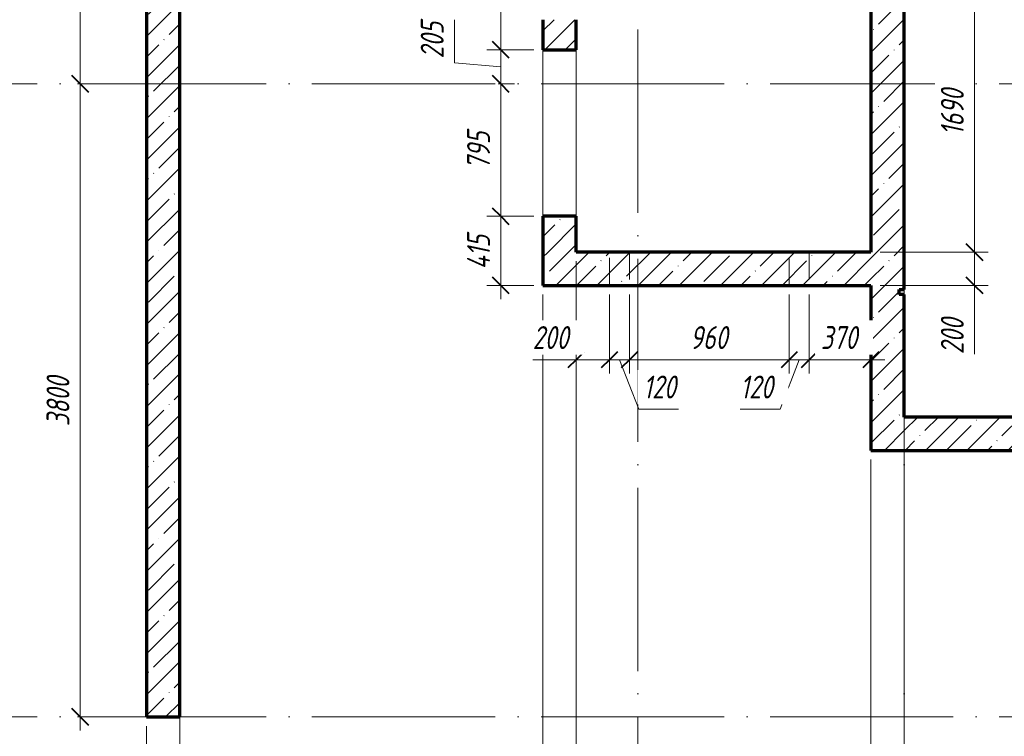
# Model space of a CAD drawing. Header units: millimetres. Extents: x 25602 to 56438, y 6682 to 19066.
# Tile 10 of 16: x 46289 to 52200, y 8884 to 13185. Entities that reach past the tile are written whole.
import ezdxf

# ---------------------------------------------------------------- set-up
doc = ezdxf.new("R2010")
doc.units = ezdxf.units.MM
doc.linetypes.add('ADSK_Линия сетки', pattern=[1375, 1100, -137.5, 0, -137.5])
doc.linetypes.add('ADSK_Невидимые', pattern=[275, 165, -110])
for name, color, linetype, lineweight in [('A-____-____-DIMS', 211, 'Continuous', 9), ('A-____-____-DIMS-55', 211, 'Continuous', 9), ('A-DOOR-____-OTLN', 31, 'Continuous', 20), ('A-DOOR-OPNG-OTLN', 31, 'Continuous', 20), ('A-WALL-____-HDLN', 110, 'ADSK_Невидимые', 20), ('A-WALL-____-MCUT', 113, 'Continuous', 50), ('A-WALL-____-PATT', 111, 'Continuous', 50), ('S-GRID-____-OTLN', 1, 'Continuous', 9)]:
    doc.layers.add(name, color=color, linetype=linetype, lineweight=lineweight)
doc.styles.add('GOST Common_I_1', font='GOST Common Italic.ttf', dxfattribs={"width": 0.8, "height": 137.5})
doc.dimstyles.new('ADSK_Округление_5мм__Узкий_', dxfattribs={"dimscale": 304.8, "dimtxt": 0.453694, "dimasz": 0.324803, "dimexe": 0.270669, "dimexo": 0.000592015, "dimgap": 0.072178, "dimtad": 1, "dimdec": 0, "dimlfac": 304.8, "dimrnd": 5, "dimdsep": 46, "dimtxsty": 'GOST Common_I_1', "dimblk1": 'OBLIQUE', "dimblk2": 'OBLIQUE', "dimsah": 1, "dimcen": 0.09, "dimdle": 0.270669, "dimazin": 0, "dimtfac": 1, "dimtdec": 4, "dimtix": 1, "dimtmove": 1, "dimatfit": 3, "dimfxl": 1, "dimtvp": 1, "dimtfill": 1, "dimtolj": 1, "dimtzin": 0, "dimlwd": 20, "dimlwe": 20, "dimarcsym": 2})
doc.dimstyles.new('ADSK_Округление_5мм__Узкий__1', dxfattribs={"dimscale": 304.8, "dimtxt": 0.453694, "dimasz": 0.324803, "dimexe": 0.270669, "dimexo": 0.000592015, "dimgap": 0.072178, "dimtad": 1, "dimdec": 0, "dimlfac": 304.8, "dimrnd": 5, "dimdsep": 46, "dimtxsty": 'GOST Common_I_1', "dimblk1": 'OBLIQUE', "dimblk2": 'OBLIQUE', "dimsah": 1, "dimcen": 0.09, "dimdle": 0.270669, "dimazin": 0, "dimtfac": 1, "dimtdec": 4, "dimtix": 1, "dimtmove": 0, "dimatfit": 3, "dimfxl": 1, "dimtvp": 1, "dimtfill": 1, "dimtolj": 1, "dimtzin": 0, "dimlwd": 20, "dimlwe": 20, "dimarcsym": 2})
doc.dimstyles.new('ADSK_Округление_5мм__Узкий__2', dxfattribs={"dimscale": 304.8, "dimtxt": 0.453694, "dimasz": 0.324803, "dimexe": 0.270669, "dimexo": 0.000592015, "dimgap": 0.072178, "dimtad": 1, "dimdec": 0, "dimlfac": 304.8, "dimrnd": 5, "dimdsep": 46, "dimtxsty": 'GOST Common_I_1', "dimblk1": 'OBLIQUE', "dimblk2": 'OBLIQUE', "dimsah": 1, "dimcen": 0.09, "dimdle": 0.270669, "dimazin": 0, "dimtfac": 1, "dimtdec": 4, "dimtix": 1, "dimtmove": 2, "dimatfit": 3, "dimfxl": 1, "dimtvp": 1, "dimtfill": 1, "dimtolj": 1, "dimtzin": 0, "dimlwd": 20, "dimlwe": 20, "dimarcsym": 2})
pattern_1 = [(45, (16130.72, 8588.57), (-123.4785, 123.4785), []), (45, (16254.2, 8588.57), (-123.4785, 123.4785), [218.281, -43.656, 1.844, -41.812])]

# ---------------------------------------------------------------- blocks, each defined once
blk = doc.blocks.new('ADSK_Дверь_ПроемПрямоугольный - ADSK_Дверь_ПроемПрямоугольный-1464736-КЖ1_ПЭ_ВЭ2_Опалубка_Стены')
at = {"layer": 'A-DOOR-OPNG-OTLN'}
for p, q in [((32200, 12005), (32200, 13005)), ((32400, 12005), (32400, 13005))]:
    blk.add_line(p, q, dxfattribs=at)
blk = doc.blocks.new('DIMBLOCK39-КЖ1_ПЭ_ВЭ2_Опалубка_Стены')
at = {"layer": 'A-____-____-DIMS-55', "lineweight": 40}
for p, q in [((46651.7, 12800), (46602.2, 12849.5)), ((46651.7, 12800), (46701.2, 12750.5)), ((46651.7, 9000), (46602.2, 9049.5)), ((46651.7, 9000), (46701.2, 8950.5))]:
    blk.add_line(p, q, dxfattribs=at)
at = {"layer": 'A-____-____-DIMS-55', "lineweight": 20}
for p, q in [((46651.7, 12800), (46636.7, 12800)), ((46651.7, 8917.5), (46651.7, 12800)), ((46651.7, 12800), (46734.2, 12800)), ((46651.7, 9000), (46636.7, 9000)), ((46651.7, 9000), (46734.2, 9000))]:
    blk.add_line(p, q, dxfattribs=at)
at = {"layer": 'A-____-____-DIMS-55', "color": 0, "lineweight": 20, "insert": (46450, 10745.3), "char_height": 137.5, "width": 371.262, "attachment_point": 1, "rotation": 90, "line_spacing_factor": 1.022761, "style": 'GOST Common_I_1', "bg_fill": 3, "box_fill_scale": 1.25, "bg_fill_color": 256, "bg_fill_true_color": 13158600, "bg_fill_transparency": 0}
blk.add_mtext('3800', dxfattribs=at)
blk = doc.blocks.new('_Oblique')
at = {"color": 0, "linetype": 'ByBlock', "lineweight": -2}
blk.add_line((-0.5, -0.5), (0.5, 0.5), dxfattribs=at)
blk = doc.blocks.new('DIMBLOCK40-КЖ1_ПЭ_ВЭ2_Опалубка_Стены')
at = {"layer": 'A-____-____-DIMS-55', "lineweight": 20}
for p, q in [((46651.7, 12800), (46651.7, 16732.5)), ((46651.7, 16650), (46569.2, 16650)), ((46651.7, 16650), (46995, 16650)), ((46651.7, 12800), (46636.7, 12800)), ((46651.7, 12800), (46734.2, 12800))]:
    blk.add_line(p, q, dxfattribs=at)
at = {"layer": 'A-____-____-DIMS-55', "lineweight": 40}
for p, q in [((46651.7, 16650), (46602.2, 16699.5)), ((46651.7, 16650), (46701.2, 16600.5)), ((46651.7, 12800), (46602.2, 12849.5)), ((46651.7, 12800), (46701.2, 12750.5))]:
    blk.add_line(p, q, dxfattribs=at)
at = {"layer": 'A-____-____-DIMS-55', "color": 0, "lineweight": 20, "insert": (46450, 14570.3), "char_height": 137.5, "width": 371.262, "attachment_point": 1, "rotation": 90, "line_spacing_factor": 1.022761, "style": 'GOST Common_I_1', "bg_fill": 3, "box_fill_scale": 1.25, "bg_fill_color": 256, "bg_fill_true_color": 13158600, "bg_fill_transparency": 0}
blk.add_mtext('3850', dxfattribs=at)
blk = doc.blocks.new('DIMBLOCK49-КЖ1_ПЭ_ВЭ2_Опалубка_Стены')
at = {"layer": 'A-____-____-DIMS-55', "lineweight": 20}
for p, q in [((52021.3, 13480), (51455, 13480)), ((52021.3, 13480), (52021.3, 11790)), ((52021.3, 13480), (52103.8, 13480)), ((52021.3, 11790), (51455, 11790)), ((52021.3, 11790), (52103.8, 11790))]:
    blk.add_line(p, q, dxfattribs=at)
at = {"layer": 'A-____-____-DIMS-55', "lineweight": 40}
for p, q in [((52021.3, 13480), (51971.8, 13529.5)), ((52021.3, 13480), (52070.8, 13430.5)), ((52021.3, 11790), (51971.8, 11839.5)), ((52021.3, 11790), (52070.8, 11740.5))]:
    blk.add_line(p, q, dxfattribs=at)
at = {"layer": 'A-____-____-DIMS-55', "color": 0, "lineweight": 20, "insert": (51819.6, 12490.9), "char_height": 137.5, "width": 345.949, "attachment_point": 1, "rotation": 90, "line_spacing_factor": 1.022761, "style": 'GOST Common_I_1', "bg_fill": 3, "box_fill_scale": 1.25, "bg_fill_color": 256, "bg_fill_true_color": 13158600, "bg_fill_transparency": 0}
blk.add_mtext('1690', dxfattribs=at)
blk = doc.blocks.new('DIMBLOCK50-КЖ1_ПЭ_ВЭ2_Опалубка_Стены')
at = {"layer": 'A-____-____-DIMS-55', "lineweight": 40}
for p, q in [((52021.3, 11790), (51971.8, 11839.5)), ((52021.3, 11790), (52070.8, 11740.5)), ((52021.3, 11590), (51971.8, 11639.5)), ((52021.3, 11590), (52070.8, 11540.5))]:
    blk.add_line(p, q, dxfattribs=at)
at = {"layer": 'A-____-____-DIMS-55', "lineweight": 20}
for p, q in [((52021.3, 11790), (51455, 11790)), ((52021.3, 11790), (52021.3, 11507.5)), ((52021.3, 11790), (52103.8, 11790)), ((52021.3, 11436.5), (52021.3, 11690)), ((52021.3, 11590), (51455, 11590)), ((52021.3, 11590), (52103.8, 11590)), ((52021.3, 11177), (52021.3, 11436.5))]:
    blk.add_line(p, q, dxfattribs=at)
at = {"layer": 'A-____-____-DIMS-55', "color": 0, "lineweight": 20, "insert": (51819.6, 11177), "char_height": 137.5, "width": 278.447, "attachment_point": 1, "rotation": 90, "line_spacing_factor": 1.022761, "style": 'GOST Common_I_1', "bg_fill": 3, "box_fill_scale": 1.25, "bg_fill_color": 256, "bg_fill_true_color": 13158600, "bg_fill_transparency": 0}
blk.add_mtext('200', dxfattribs=at)
blk = doc.blocks.new('DIMBLOCK59-КЖ1_ПЭ_ВЭ2_Опалубка_Стены')
at = {"layer": 'A-____-____-DIMS-55', "lineweight": 20}
for p, q in [((47050, 8449.7), (47050, 8945)), ((47250, 8449.7), (47250, 8945)), ((46627.8, 8449.7), (46887.3, 8449.7)), ((46887.3, 8449.7), (47150, 8449.7)), ((46967.5, 8449.7), (47250, 8449.7)), ((47050, 8449.7), (47050, 8367.2)), ((47250, 8449.7), (47250, 8367.2))]:
    blk.add_line(p, q, dxfattribs=at)
at = {"layer": 'A-____-____-DIMS-55', "lineweight": 40}
for p, q in [((47050, 8449.7), (47099.5, 8499.2)), ((47250, 8449.7), (47299.5, 8499.2)), ((47050, 8449.7), (47000.5, 8400.2)), ((47250, 8449.7), (47200.5, 8400.2))]:
    blk.add_line(p, q, dxfattribs=at)
at = {"layer": 'A-____-____-DIMS-55', "color": 0, "lineweight": 20, "insert": (46627.8, 8651.4), "char_height": 137.5, "width": 278.447, "attachment_point": 1, "line_spacing_factor": 1.022761, "style": 'GOST Common_I_1', "bg_fill": 3, "box_fill_scale": 1.25, "bg_fill_color": 256, "bg_fill_true_color": 13158600, "bg_fill_transparency": 0}
blk.add_mtext('200', dxfattribs=at)
blk = doc.blocks.new('DIMBLOCK60-КЖ1_ПЭ_ВЭ2_Опалубка_Стены')
at = {"layer": 'A-____-____-DIMS-55', "lineweight": 20}
for p, q in [((49430, 8449.7), (49430, 11535)), ((47250, 8449.7), (47250, 8945)), ((47250, 8449.7), (49430, 8449.7)), ((47250, 8449.7), (47250, 8367.2)), ((49430, 8449.7), (49430, 8367.2))]:
    blk.add_line(p, q, dxfattribs=at)
at = {"layer": 'A-____-____-DIMS-55', "lineweight": 40}
for p, q in [((47250, 8449.7), (47299.5, 8499.2)), ((49430, 8449.7), (49479.5, 8499.2)), ((47250, 8449.7), (47200.5, 8400.2)), ((49430, 8449.7), (49380.5, 8400.2))]:
    blk.add_line(p, q, dxfattribs=at)
at = {"layer": 'A-____-____-DIMS-55', "color": 0, "lineweight": 20, "insert": (48195.9, 8651.4), "char_height": 137.5, "width": 345.949, "attachment_point": 1, "line_spacing_factor": 1.022761, "style": 'GOST Common_I_1', "bg_fill": 3, "box_fill_scale": 1.25, "bg_fill_color": 256, "bg_fill_true_color": 13158600, "bg_fill_transparency": 0}
blk.add_mtext('2180', dxfattribs=at)
blk = doc.blocks.new('DIMBLOCK61-КЖ1_ПЭ_ВЭ2_Опалубка_Стены')
at = {"layer": 'A-____-____-DIMS-55', "lineweight": 20}
for p, q in [((49630, 8449.7), (49630, 11735)), ((49430, 8449.7), (49430, 11535)), ((49017, 8449.7), (49276.5, 8449.7)), ((49276.5, 8449.7), (49530, 8449.7)), ((49430, 8449.7), (49630, 8449.7)), ((49430, 8449.7), (49430, 8367.2)), ((49630, 8449.7), (49630, 8367.2))]:
    blk.add_line(p, q, dxfattribs=at)
at = {"layer": 'A-____-____-DIMS-55', "lineweight": 40}
for p, q in [((49430, 8449.7), (49479.5, 8499.2)), ((49630, 8449.7), (49679.5, 8499.2)), ((49430, 8449.7), (49380.5, 8400.2)), ((49630, 8449.7), (49580.5, 8400.2))]:
    blk.add_line(p, q, dxfattribs=at)
at = {"layer": 'A-____-____-DIMS-55', "color": 0, "lineweight": 20, "insert": (49017, 8651.4), "char_height": 137.5, "width": 278.447, "attachment_point": 1, "line_spacing_factor": 1.022761, "style": 'GOST Common_I_1', "bg_fill": 3, "box_fill_scale": 1.25, "bg_fill_color": 256, "bg_fill_true_color": 13158600, "bg_fill_transparency": 0}
blk.add_mtext('200', dxfattribs=at)
blk = doc.blocks.new('DIMBLOCK62-КЖ1_ПЭ_ВЭ2_Опалубка_Стены')
at = {"layer": 'A-____-____-DIMS-55', "lineweight": 20}
for p, q in [((49630, 8449.7), (49630, 11735)), ((51400, 8449.7), (51400, 10545)), ((49630, 8449.7), (51400, 8449.7)), ((49630, 8449.7), (49630, 8367.2)), ((51400, 8449.7), (51400, 8367.2))]:
    blk.add_line(p, q, dxfattribs=at)
at = {"layer": 'A-____-____-DIMS-55', "lineweight": 40}
for p, q in [((49630, 8449.7), (49679.5, 8499.2)), ((51400, 8449.7), (51449.5, 8499.2)), ((49630, 8449.7), (49580.5, 8400.2)), ((51400, 8449.7), (51350.5, 8400.2))]:
    blk.add_line(p, q, dxfattribs=at)
at = {"layer": 'A-____-____-DIMS-55', "color": 0, "lineweight": 20, "insert": (50370.9, 8651.4), "char_height": 137.5, "width": 345.949, "attachment_point": 1, "line_spacing_factor": 1.022761, "style": 'GOST Common_I_1', "bg_fill": 3, "box_fill_scale": 1.25, "bg_fill_color": 256, "bg_fill_true_color": 13158600, "bg_fill_transparency": 0}
blk.add_mtext('1770', dxfattribs=at)
blk = doc.blocks.new('DIMBLOCK63-КЖ1_ПЭ_ВЭ2_Опалубка_Стены')
at = {"layer": 'A-____-____-DIMS-55', "lineweight": 20}
for p, q in [((51600, 8449.7), (51600, 10745)), ((51400, 8449.7), (51400, 10545)), ((51400, 8449.7), (51600, 8449.7)), ((51400, 8449.7), (51400, 8367.2)), ((51753.5, 8449.7), (51500, 8449.7)), ((51600, 8449.7), (51600, 8367.2)), ((52013, 8449.7), (51753.5, 8449.7))]:
    blk.add_line(p, q, dxfattribs=at)
at = {"layer": 'A-____-____-DIMS-55', "lineweight": 40}
for p, q in [((51400, 8449.7), (51449.5, 8499.2)), ((51600, 8449.7), (51649.5, 8499.2)), ((51400, 8449.7), (51350.5, 8400.2)), ((51600, 8449.7), (51550.5, 8400.2))]:
    blk.add_line(p, q, dxfattribs=at)
at = {"layer": 'A-____-____-DIMS-55', "color": 0, "lineweight": 20, "insert": (51781, 8651.4), "char_height": 137.5, "width": 278.447, "attachment_point": 1, "line_spacing_factor": 1.022761, "style": 'GOST Common_I_1', "bg_fill": 3, "box_fill_scale": 1.25, "bg_fill_color": 256, "bg_fill_true_color": 13158600, "bg_fill_transparency": 0}
blk.add_mtext('200', dxfattribs=at)
blk = doc.blocks.new('DIMBLOCK64-КЖ1_ПЭ_ВЭ2_Опалубка_Стены')
at = {"layer": 'A-____-____-DIMS-55', "lineweight": 20}
for p, q in [((51600, 8449.7), (51600, 10745)), ((53100, 8449.7), (53100, 10545)), ((51600, 8449.7), (53100, 8449.7)), ((51600, 8449.7), (51600, 8367.2)), ((53100, 8449.7), (53100, 8367.2))]:
    blk.add_line(p, q, dxfattribs=at)
at = {"layer": 'A-____-____-DIMS-55', "lineweight": 40}
for p, q in [((51600, 8449.7), (51649.5, 8499.2)), ((53100, 8449.7), (53149.5, 8499.2)), ((51600, 8449.7), (51550.5, 8400.2)), ((53100, 8449.7), (53050.5, 8400.2))]:
    blk.add_line(p, q, dxfattribs=at)
at = {"layer": 'A-____-____-DIMS-55', "color": 0, "lineweight": 20, "insert": (52205.9, 8614.5), "char_height": 137.5, "width": 345.949, "attachment_point": 1, "line_spacing_factor": 1.022761, "style": 'GOST Common_I_1', "bg_fill": 3, "box_fill_scale": 1.25, "bg_fill_color": 256, "bg_fill_true_color": 13158600, "bg_fill_transparency": 0}
blk.add_mtext('1500', dxfattribs=at)
blk = doc.blocks.new('DIMBLOCK68-КЖ1_ПЭ_ВЭ2_Опалубка_Стены')
at = {"layer": 'A-____-____-DIMS-55', "lineweight": 20}
for p, q in [((49176.7, 12005), (49094.2, 12005)), ((49176.7, 11507.5), (49176.7, 12005)), ((49176.7, 12005), (49375, 12005)), ((49176.7, 11590), (49094.2, 11590)), ((49176.7, 11590), (49375, 11590))]:
    blk.add_line(p, q, dxfattribs=at)
at = {"layer": 'A-____-____-DIMS-55', "lineweight": 40}
for p, q in [((49176.7, 12005), (49127.2, 12054.5)), ((49176.7, 12005), (49226.2, 11955.5)), ((49176.7, 11590), (49127.2, 11639.5)), ((49176.7, 11590), (49226.2, 11540.5))]:
    blk.add_line(p, q, dxfattribs=at)
at = {"layer": 'A-____-____-DIMS-55', "color": 0, "lineweight": 20, "insert": (48975, 11686.2), "char_height": 137.5, "width": 267.196, "attachment_point": 1, "rotation": 90, "line_spacing_factor": 1.022761, "style": 'GOST Common_I_1', "bg_fill": 3, "box_fill_scale": 1.25, "bg_fill_color": 256, "bg_fill_true_color": 13158600, "bg_fill_transparency": 0}
blk.add_mtext('415', dxfattribs=at)
blk = doc.blocks.new('DIMBLOCK69-КЖ1_ПЭ_ВЭ2_Опалубка_Стены')
at = {"layer": 'A-____-____-DIMS-55', "lineweight": 40}
for p, q in [((49176.7, 12800), (49127.2, 12849.5)), ((49176.7, 12800), (49226.2, 12750.5)), ((49176.7, 12005), (49127.2, 12054.5)), ((49176.7, 12005), (49226.2, 11955.5))]:
    blk.add_line(p, q, dxfattribs=at)
at = {"layer": 'A-____-____-DIMS-55', "lineweight": 20}
for p, q in [((49176.7, 12800), (49161.7, 12800)), ((49176.7, 12005), (49176.7, 12800)), ((49176.7, 12800), (49259.2, 12800)), ((49176.7, 12005), (49094.2, 12005)), ((49176.7, 12005), (49375, 12005))]:
    blk.add_line(p, q, dxfattribs=at)
at = {"layer": 'A-____-____-DIMS-55', "color": 0, "lineweight": 20, "insert": (48975, 12286.5), "char_height": 137.5, "width": 278.447, "attachment_point": 1, "rotation": 90, "line_spacing_factor": 1.022761, "style": 'GOST Common_I_1', "bg_fill": 3, "box_fill_scale": 1.25, "bg_fill_color": 256, "bg_fill_true_color": 13158600, "bg_fill_transparency": 0}
blk.add_mtext('795', dxfattribs=at)
blk = doc.blocks.new('DIMBLOCK70-КЖ1_ПЭ_ВЭ2_Опалубка_Стены')
at = {"layer": 'A-____-____-DIMS-55', "lineweight": 20}
for p, q in [((48898.5, 13184.8), (48898.5, 12925.2)), ((49176.7, 13005), (49094.2, 13005)), ((49176.7, 12800), (49176.7, 13005)), ((49176.7, 13005), (49375, 13005)), ((48898.5, 12925.2), (49176.7, 12902.5)), ((49176.7, 12800), (49161.7, 12800)), ((49176.7, 12800), (49259.2, 12800))]:
    blk.add_line(p, q, dxfattribs=at)
at = {"layer": 'A-____-____-DIMS-55', "lineweight": 40}
for p, q in [((49176.7, 13005), (49127.2, 13054.5)), ((49176.7, 13005), (49226.2, 12955.5)), ((49176.7, 12800), (49127.2, 12849.5)), ((49176.7, 12800), (49226.2, 12750.5))]:
    blk.add_line(p, q, dxfattribs=at)
at = {"layer": 'A-____-____-DIMS-55', "color": 0, "lineweight": 20, "insert": (48696.8, 12952.7), "char_height": 137.5, "width": 278.447, "attachment_point": 1, "rotation": 90, "line_spacing_factor": 1.022761, "style": 'GOST Common_I_1', "bg_fill": 3, "box_fill_scale": 1.25, "bg_fill_color": 256, "bg_fill_true_color": 13158600, "bg_fill_transparency": 0}
blk.add_mtext('205', dxfattribs=at)
blk = doc.blocks.new('DIMBLOCK71-КЖ1_ПЭ_ВЭ2_Опалубка_Стены')
at = {"layer": 'A-____-____-DIMS-55', "lineweight": 40}
for p, q in [((49176.7, 13825), (49127.2, 13874.5)), ((49176.7, 13825), (49226.2, 13775.5)), ((49176.7, 13005), (49127.2, 13054.5)), ((49176.7, 13005), (49226.2, 12955.5))]:
    blk.add_line(p, q, dxfattribs=at)
at = {"layer": 'A-____-____-DIMS-55', "lineweight": 20}
for p, q in [((49176.7, 13825), (49094.2, 13825)), ((49176.7, 13005), (49176.7, 13825)), ((49176.7, 13825), (49375, 13825)), ((49176.7, 13005), (49094.2, 13005)), ((49176.7, 13005), (49375, 13005))]:
    blk.add_line(p, q, dxfattribs=at)
at = {"layer": 'A-____-____-DIMS-55', "color": 0, "lineweight": 20, "insert": (48975, 13299), "char_height": 137.5, "width": 278.447, "attachment_point": 1, "rotation": 90, "line_spacing_factor": 1.022761, "style": 'GOST Common_I_1', "bg_fill": 3, "box_fill_scale": 1.25, "bg_fill_color": 256, "bg_fill_true_color": 13158600, "bg_fill_transparency": 0}
blk.add_mtext('820', dxfattribs=at)
blk = doc.blocks.new('DIMBLOCK114-КЖ1_ПЭ_ВЭ2_Опалубка_Стены')
at = {"layer": 'A-____-____-DIMS-55', "lineweight": 20}
for p, q in [((49630, 11144.1), (49630, 11735)), ((49829.7, 11144.1), (49829.7, 11535)), ((49368.8, 11144.1), (49628.3, 11144.1)), ((49547.5, 11144.1), (49829.7, 11144.1)), ((49628.3, 11144.1), (49729.9, 11144.1)), ((49630, 11144.1), (49630, 11061.6)), ((49829.7, 11144.1), (49829.7, 11061.6))]:
    blk.add_line(p, q, dxfattribs=at)
at = {"layer": 'A-____-____-DIMS-55', "lineweight": 40}
for p, q in [((49630, 11144.1), (49679.5, 11193.6)), ((49829.7, 11144.1), (49879.2, 11193.6)), ((49630, 11144.1), (49580.5, 11094.6)), ((49829.7, 11144.1), (49780.2, 11094.6))]:
    blk.add_line(p, q, dxfattribs=at)
at = {"layer": 'A-____-____-DIMS-55', "color": 0, "lineweight": 20, "insert": (49368.8, 11345.8), "char_height": 137.5, "width": 278.447, "attachment_point": 1, "line_spacing_factor": 1.022761, "style": 'GOST Common_I_1', "bg_fill": 3, "box_fill_scale": 1.25, "bg_fill_color": 256, "bg_fill_true_color": 13158600, "bg_fill_transparency": 0}
blk.add_mtext('200', dxfattribs=at)
blk = doc.blocks.new('DIMBLOCK115-КЖ1_ПЭ_ВЭ2_Опалубка_Стены')
at = {"layer": 'A-____-____-DIMS-55', "lineweight": 20}
for p, q in [((49829.7, 11144.1), (49829.7, 11535)), ((49949.7, 11144.1), (49949.7, 11535)), ((49829.7, 11144.1), (49949.7, 11144.1)), ((49829.7, 11144.1), (49829.7, 11061.6)), ((50005.5, 10847.1), (49889.7, 11144.1)), ((49949.7, 11144.1), (49949.7, 11061.6)), ((50243.9, 10847.1), (50005.5, 10847.1))]:
    blk.add_line(p, q, dxfattribs=at)
at = {"layer": 'A-____-____-DIMS-55', "lineweight": 40}
for p, q in [((49829.7, 11144.1), (49879.2, 11193.6)), ((49949.7, 11144.1), (49999.2, 11193.6)), ((49829.7, 11144.1), (49780.2, 11094.6)), ((49949.7, 11144.1), (49900.2, 11094.6))]:
    blk.add_line(p, q, dxfattribs=at)
at = {"layer": 'A-____-____-DIMS-55', "color": 0, "lineweight": 20, "insert": (50033, 11048.8), "char_height": 137.5, "width": 253.133, "attachment_point": 1, "line_spacing_factor": 1.022761, "style": 'GOST Common_I_1', "bg_fill": 3, "box_fill_scale": 1.25, "bg_fill_color": 256, "bg_fill_true_color": 13158600, "bg_fill_transparency": 0}
blk.add_mtext('120', dxfattribs=at)
blk = doc.blocks.new('DIMBLOCK116-КЖ1_ПЭ_ВЭ2_Опалубка_Стены')
at = {"layer": 'A-____-____-DIMS-55', "lineweight": 20}
for p, q in [((49949.7, 11144.1), (49949.7, 11535)), ((50909.7, 11144.1), (50909.7, 11535)), ((49949.7, 11144.1), (50909.7, 11144.1)), ((49949.7, 11144.1), (49949.7, 11061.6)), ((50909.7, 11144.1), (50909.7, 11061.6))]:
    blk.add_line(p, q, dxfattribs=at)
at = {"layer": 'A-____-____-DIMS-55', "lineweight": 40}
for p, q in [((49949.7, 11144.1), (49999.2, 11193.6)), ((50909.7, 11144.1), (50959.2, 11193.6)), ((49949.7, 11144.1), (49900.2, 11094.6)), ((50909.7, 11144.1), (50860.2, 11094.6))]:
    blk.add_line(p, q, dxfattribs=at)
at = {"layer": 'A-____-____-DIMS-55', "color": 0, "lineweight": 20, "insert": (50313.7, 11345.8), "char_height": 137.5, "width": 278.447, "attachment_point": 1, "line_spacing_factor": 1.022761, "style": 'GOST Common_I_1', "bg_fill": 3, "box_fill_scale": 1.25, "bg_fill_color": 256, "bg_fill_true_color": 13158600, "bg_fill_transparency": 0}
blk.add_mtext('960', dxfattribs=at)
blk = doc.blocks.new('DIMBLOCK117-КЖ1_ПЭ_ВЭ2_Опалубка_Стены')
at = {"layer": 'A-____-____-DIMS-55', "lineweight": 20}
for p, q in [((50909.7, 11144.1), (50909.7, 11535)), ((51029.7, 11144.1), (51029.7, 11535)), ((50854, 10847.1), (50969.7, 11144.1)), ((50909.7, 11144.1), (51029.7, 11144.1)), ((50909.7, 11144.1), (50909.7, 11061.6)), ((51029.7, 11144.1), (51029.7, 11061.6)), ((50615.5, 10847.1), (50854, 10847.1))]:
    blk.add_line(p, q, dxfattribs=at)
at = {"layer": 'A-____-____-DIMS-55', "lineweight": 40}
for p, q in [((50909.7, 11144.1), (50959.2, 11193.6)), ((51029.7, 11144.1), (51079.2, 11193.6)), ((50909.7, 11144.1), (50860.2, 11094.6)), ((51029.7, 11144.1), (50980.2, 11094.6))]:
    blk.add_line(p, q, dxfattribs=at)
at = {"layer": 'A-____-____-DIMS-55', "color": 0, "lineweight": 20, "insert": (50615.5, 11048.8), "char_height": 137.5, "width": 253.133, "attachment_point": 1, "line_spacing_factor": 1.022761, "style": 'GOST Common_I_1', "bg_fill": 3, "box_fill_scale": 1.25, "bg_fill_color": 256, "bg_fill_true_color": 13158600, "bg_fill_transparency": 0}
blk.add_mtext('120', dxfattribs=at)
blk = doc.blocks.new('DIMBLOCK118-КЖ1_ПЭ_ВЭ2_Опалубка_Стены')
at = {"layer": 'A-____-____-DIMS-55', "lineweight": 20}
for p, q in [((51029.7, 11144.1), (51029.7, 11535)), ((51029.7, 11144.1), (51482.5, 11144.1)), ((51029.7, 11144.1), (51029.7, 11061.6)), ((51400, 11144.1), (51400, 11159.1)), ((51400, 11144.1), (51400, 11061.6))]:
    blk.add_line(p, q, dxfattribs=at)
at = {"layer": 'A-____-____-DIMS-55', "lineweight": 40}
for p, q in [((51029.7, 11144.1), (51079.2, 11193.6)), ((51400, 11144.1), (51449.5, 11193.6)), ((51029.7, 11144.1), (50980.2, 11094.6)), ((51400, 11144.1), (51350.5, 11094.6))]:
    blk.add_line(p, q, dxfattribs=at)
at = {"layer": 'A-____-____-DIMS-55', "color": 0, "lineweight": 20, "insert": (51098.9, 11345.8), "char_height": 137.5, "width": 278.447, "attachment_point": 1, "line_spacing_factor": 1.022761, "style": 'GOST Common_I_1', "bg_fill": 3, "box_fill_scale": 1.25, "bg_fill_color": 256, "bg_fill_true_color": 13158600, "bg_fill_transparency": 0}
blk.add_mtext('370', dxfattribs=at)

msp = doc.modelspace()

# ---------------------------------------------------------------- hatches: boundary and pattern name
at = {"layer": 'A-WALL-____-PATT', "lineweight": 9}
h = msp.add_hatch(dxfattribs=at)
h.set_pattern_fill('FP_1', color=256, style=0, pattern_type=2)
h.set_pattern_definition(pattern_1)
h.paths.add_polyline_path([(47250, 9000), (47250, 16450.001), (47050, 16450.001), (47050, 9000)])
h = msp.add_hatch(dxfattribs=at)
h.set_pattern_fill('FP_1', color=256, style=0, pattern_type=2)
h.set_pattern_definition(pattern_1)
h.paths.add_polyline_path([(49429.9995, 11790.001), (49629.9995, 11790.001), (49629.9995, 12005.0392), (49429.9995, 12005.0392)])
h.paths.add_polyline_path([(49629.9995, 13005.0392), (49629.9995, 13185.0392), (49429.9995, 13185.0392), (49429.9995, 13005.0392)])
h.paths.add_polyline_path([(49429.9995, 13225.0392), (49629.9995, 13225.0392), (49629.9995, 13825.0392), (49429.9995, 13825.0392)])
h.paths.add_polyline_path([(49629.9995, 15125.0392), (49629.9995, 15305.0392), (49429.9995, 15305.0392), (49429.9995, 15125.0392)])
h.paths.add_polyline_path([(49629.9995, 15345.0392), (49629.9995, 16450.001), (49429.9995, 16450.001), (49429.9995, 15345.0392), (49596.791, 15345.0392)])
h = msp.add_hatch(dxfattribs=at)
h.set_pattern_fill('FP_1', color=256, style=0, pattern_type=2)
h.set_pattern_definition(pattern_1)
h.paths.add_polyline_path([(51400, 10600.0013), (51600, 10600.0013), (51600, 11535.0017), (51570, 11535.0017), (51570, 11565.0017), (51600, 11565.0017), (51600, 15685.0013), (51570, 15685.0013), (51570, 15715.0013), (51600, 15715.0013), (51600, 16450.001), (51400, 16450.001), (51400, 11590.001)])
h = msp.add_hatch(dxfattribs=at)
h.set_pattern_fill('FP_1', color=256, style=0, pattern_type=2)
h.set_pattern_definition(pattern_1)
h.paths.add_polyline_path([(49429.9995, 11590.001), (51400, 11590.001), (51400, 11790.001), (49429.9995, 11790.001)])
h = msp.add_hatch(dxfattribs=at)
h.set_pattern_fill('FP_1', color=256, style=0, pattern_type=2)
h.set_pattern_definition(pattern_1)
h.paths.add_polyline_path([(51600, 10600.0013), (53100, 10600.0013), (53100, 10800.0013), (51600, 10800.0013)])
h.paths.add_polyline_path([(54100, 10600.0013), (54200, 10600.0013), (54200, 10800.0013), (54100, 10800.0013)])

# ---------------------------------------------------------------- linework, layer by layer
at = {"layer": 'A-WALL-____-HDLN'}
for p, q in [((49829.7395, 11590.001), (49829.7395, 11790.001)), ((49949.7395, 11790.001), (49949.7395, 11590.001)), ((50909.7395, 11590.001), (50909.7395, 11790.001)), ((51029.7395, 11790.001), (51029.7395, 11590.001))]:
    msp.add_line(p, q, dxfattribs=at)
at = {"layer": 'A-WALL-____-MCUT', "lineweight": 70}
for p, q in [((47050, 16650.001), (47050, 9000)), ((47250, 9000), (47250, 16450.001)), ((51600, 11565.0017), (51600, 15685.0013)), ((51400, 13480.001), (51400, 11790.001)), ((49429.9995, 13185.0392), (49429.9995, 13005.0888)), ((49629.9995, 13005.0392), (49629.9995, 13185.0392)), ((49429.9995, 13005.0392), (49629.9995, 13005.0392)), ((49629.9995, 12005.0392), (49429.9995, 12005.0392)), ((49429.9995, 12005.0392), (49429.9995, 11590.001)), ((49629.9995, 11790.001), (49629.9995, 12005.0392)), ((51400, 11790.001), (49629.9995, 11790.001)), ((49429.9995, 11590.001), (51400, 11590.001)), ((51400, 11590.001), (51400, 10600.0013)), ((51570, 11535.0017), (51570, 11565.0017)), ((51570, 11565.0017), (51600, 11565.0017)), ((51600, 11535.0017), (51570, 11535.0017)), ((51600, 10800.0013), (51600, 11535.0017)), ((53100, 10800.0013), (51600, 10800.0013)), ((51400, 10600.0013), (53100, 10600.0013)), ((47050, 9000), (47250, 9000))]:
    msp.add_line(p, q, dxfattribs=at)
at = {"layer": 'S-GRID-____-OTLN', "linetype": 'ADSK_Линия сетки'}
for p, q in [((47250, 18626.091), (47250, 7131.6051)), ((50000, 18626.091), (50000, 7131.6051)), ((51600, 18626.091), (51600, 7131.6051)), ((26042.1355, 12800.001), (55820.5055, 12800.001)), ((26042.1355, 9000), (55820.5055, 9000))]:
    msp.add_line(p, q, dxfattribs=at)

# ---------------------------------------------------------------- block references
at = {"layer": 'A-DOOR-____-OTLN'}
msp.add_blockref('ADSK_Дверь_ПроемПрямоугольный - ADSK_Дверь_ПроемПрямоугольный-1464736-КЖ1_ПЭ_ВЭ2_Опалубка_Стены', (17229.9999, 0), dxfattribs=at)

# ---------------------------------------------------------------- next in the draw order: dimensions: what is measured, and where the dimension line sits
at = {"layer": 'A-____-____-DIMS', "lineweight": 20}
for base, p1, p2, override, picture, middle in [((52021.2967, 11790.001), (51400, 13480.001), (51400, 11790.001), {"dimpost": '<>', "dimfxl": 1690}, 'DIMBLOCK49-КЖ1_ПЭ_ВЭ2_Опалубка_Стены', (51930.5467, 12635.001)), ((46651.6785, 12800.001), (46581.6749, 9000), (46581.6749, 12800.001), {"dimpost": '<>', "dimfxl": 3800.001}, 'DIMBLOCK39-КЖ1_ПЭ_ВЭ2_Опалубка_Стены', (46560.9285, 10900.0005))]:
    dim = msp.add_linear_dim(base=base, p1=p1, p2=p2, angle=90, dimstyle='ADSK_Округление_5мм__Узкий__1', override=override, dxfattribs=at)
    dim.commit()
    dim.dimension.update_dxf_attribs({"geometry": picture, "text_midpoint": middle})

# ---------------------------------------------------------------- next in the draw order: dimensions: what is measured, and where the dimension line sits
dim = msp.add_linear_dim(base=(46651.6785, 16650.001), p1=(46581.6749, 12800.001), p2=(47050, 16650.001), angle=90, dimstyle='ADSK_Округление_5мм__Узкий__1', override={"dimpost": '<>', "dimfxl": 3878.379607}, dxfattribs=at)
dim.commit()
dim.dimension.update_dxf_attribs({"geometry": 'DIMBLOCK40-КЖ1_ПЭ_ВЭ2_Опалубка_Стены', "text_midpoint": (46560.0431, 14725.001)})
dim = msp.add_linear_dim(base=(52021.2967, 11590.001), p1=(51400, 11790.001), p2=(51400, 11590.001), angle=90, dimstyle='ADSK_Округление_5мм__Узкий_', override={"dimpost": '<>', "dimfxl": 200}, dxfattribs=at)
dim.commit()
dim.dimension.update_dxf_attribs({"geometry": 'DIMBLOCK50-КЖ1_ПЭ_ВЭ2_Опалубка_Стены', "text_midpoint": (51911.2744, 11316.2049), "dimtype": 160, "text_rotation": 90})
dim = msp.add_linear_dim(base=(47250, 8449.7301), p1=(47050, 9000), p2=(47250, 9000), dimstyle='ADSK_Округление_5мм__Узкий_', override={"dimpost": '<>', "dimfxl": 200}, dxfattribs=at)
dim.commit()
dim.dimension.update_dxf_attribs({"geometry": 'DIMBLOCK59-КЖ1_ПЭ_ВЭ2_Опалубка_Стены', "text_midpoint": (46767.016, 8559.7524), "dimtype": 160})

# ---------------------------------------------------------------- next in the draw order: dimensions: what is measured, and where the dimension line sits
dim = msp.add_linear_dim(base=(49429.9995, 8449.7301), p1=(47250, 9000), p2=(49429.9995, 11590.001), dimstyle='ADSK_Округление_5мм__Узкий__1', override={"dimpost": '<>', "dimfxl": 3385.336494}, dxfattribs=at)
dim.commit()
dim.dimension.update_dxf_attribs({"geometry": 'DIMBLOCK60-КЖ1_ПЭ_ВЭ2_Опалубка_Стены', "text_midpoint": (48339.9998, 8540.4801)})

# ---------------------------------------------------------------- next in the draw order: dimensions: what is measured, and where the dimension line sits
dim = msp.add_linear_dim(base=(49629.9995, 8449.7301), p1=(49429.9995, 11590.001), p2=(49629.9995, 11790.001), dimstyle='ADSK_Округление_5мм__Узкий_', override={"dimpost": '<>', "dimfxl": 282.842712}, dxfattribs=at)
dim.commit()
dim.dimension.update_dxf_attribs({"geometry": 'DIMBLOCK61-КЖ1_ПЭ_ВЭ2_Опалубка_Стены', "text_midpoint": (49156.2034, 8559.7524), "dimtype": 160})

# ---------------------------------------------------------------- next in the draw order: dimensions: what is measured, and where the dimension line sits
dim = msp.add_linear_dim(base=(49176.6717, 12005.0392), p1=(49429.9995, 11590.001), p2=(49429.9995, 12005.0392), angle=90, dimstyle='ADSK_Округление_5мм__Узкий__1', override={"dimpost": '<>', "dimfxl": 415.038181}, dxfattribs=at)
dim.commit()
dim.dimension.update_dxf_attribs({"geometry": 'DIMBLOCK68-КЖ1_ПЭ_ВЭ2_Опалубка_Стены', "text_midpoint": (49085.9217, 11797.5201)})
dim = msp.add_linear_dim(base=(51400, 8449.7301), p1=(49629.9995, 11790.001), p2=(51400, 10600.0013), dimstyle='ADSK_Округление_5мм__Узкий__1', override={"dimpost": '<>', "dimfxl": 2132.838727}, dxfattribs=at)
dim.commit()
dim.dimension.update_dxf_attribs({"geometry": 'DIMBLOCK62-КЖ1_ПЭ_ВЭ2_Опалубка_Стены', "text_midpoint": (50514.9998, 8540.4801)})

# ---------------------------------------------------------------- next in the draw order: dimensions: what is measured, and where the dimension line sits
dim = msp.add_linear_dim(base=(49176.6717, 12800.001), p1=(49429.9995, 12005.0392), p2=(49106.6681, 12800.001), angle=90, dimstyle='ADSK_Округление_5мм__Узкий__1', override={"dimpost": '<>', "dimfxl": 858.200098}, dxfattribs=at)
dim.commit()
dim.dimension.update_dxf_attribs({"geometry": 'DIMBLOCK69-КЖ1_ПЭ_ВЭ2_Опалубка_Стены', "text_midpoint": (49085.9217, 12402.5201)})
for base, p1, p2, override, picture, middle in [((49829.7395, 11144.1379), (49629.9995, 11790.001), (49829.7395, 11590.001), {"dimpost": '<>', "dimfxl": 282.658925}, 'DIMBLOCK114-КЖ1_ПЭ_ВЭ2_Опалубка_Стены', (49508.0034, 11254.1601)), ((51600, 8449.7301), (51400, 10600.0013), (51600, 10800.0013), {"dimpost": '<>', "dimfxl": 282.842712}, 'DIMBLOCK63-КЖ1_ПЭ_ВЭ2_Опалубка_Стены', (51920.2039, 8559.7524))]:
    dim = msp.add_linear_dim(base=base, p1=p1, p2=p2, dimstyle='ADSK_Округление_5мм__Узкий_', override=override, dxfattribs=at)
    dim.commit()
    dim.dimension.update_dxf_attribs({"geometry": picture, "text_midpoint": middle, "dimtype": 160})

# ---------------------------------------------------------------- next in the draw order: dimensions: what is measured, and where the dimension line sits
dim = msp.add_linear_dim(base=(49176.6717, 13005.0392), p1=(49106.6681, 12800.001), p2=(49429.9995, 13005.0392), angle=90, dimstyle='ADSK_Округление_5мм__Узкий_', override={"dimpost": '<>', "dimfxl": 382.862686}, dxfattribs=at)
dim.commit()
dim.dimension.update_dxf_attribs({"geometry": 'DIMBLOCK70-КЖ1_ПЭ_ВЭ2_Опалубка_Стены', "text_midpoint": (48788.4978, 13091.9499), "dimtype": 160, "text_rotation": 90})
for base, p1, p2, dimstyle, override, picture, middle in [((49949.7395, 11144.1379), (49829.7395, 11590.001), (49949.7395, 11590.001), 'ADSK_Округление_5мм__Узкий_', {"dimpost": '<>', "dimfxl": 120}, 'DIMBLOCK115-КЖ1_ПЭ_ВЭ2_Опалубка_Стены', (50159.5589, 10957.1601)), ((53100, 8449.7301), (51600, 10800.0013), (53100, 10600.0013), 'ADSK_Округление_5мм__Узкий__2', {"dimpost": '<>', "dimfxl": 1513.274595}, 'DIMBLOCK64-КЖ1_ПЭ_ВЭ2_Опалубка_Стены', (52378.8291, 8522.8199))]:
    dim = msp.add_linear_dim(base=base, p1=p1, p2=p2, dimstyle=dimstyle, override=override, dxfattribs=at)
    dim.commit()
    dim.dimension.update_dxf_attribs({"geometry": picture, "text_midpoint": middle, "dimtype": 160})

# ---------------------------------------------------------------- next in the draw order: dimensions: what is measured, and where the dimension line sits
dim = msp.add_linear_dim(base=(49176.6717, 13825.0392), p1=(49429.9995, 13005.0392), p2=(49429.9995, 13825.0392), angle=90, dimstyle='ADSK_Округление_5мм__Узкий__1', override={"dimpost": '<>', "dimfxl": 820}, dxfattribs=at)
dim.commit()
dim.dimension.update_dxf_attribs({"geometry": 'DIMBLOCK71-КЖ1_ПЭ_ВЭ2_Опалубка_Стены', "text_midpoint": (49085.9217, 13415.0392)})
dim = msp.add_linear_dim(base=(50909.7395, 11144.1379), p1=(49949.7395, 11590.001), p2=(50909.7395, 11590.001), dimstyle='ADSK_Округление_5мм__Узкий__1', override={"dimpost": '<>', "dimfxl": 960}, dxfattribs=at)
dim.commit()
dim.dimension.update_dxf_attribs({"geometry": 'DIMBLOCK116-КЖ1_ПЭ_ВЭ2_Опалубка_Стены', "text_midpoint": (50429.7395, 11234.8879)})

# ---------------------------------------------------------------- next in the draw order: dimensions: what is measured, and where the dimension line sits
dim = msp.add_linear_dim(base=(51029.7395, 11144.1379), p1=(50909.7395, 11590.001), p2=(51029.7395, 11590.001), dimstyle='ADSK_Округление_5мм__Узкий_', override={"dimpost": '<>', "dimfxl": 120}, dxfattribs=at)
dim.commit()
dim.dimension.update_dxf_attribs({"geometry": 'DIMBLOCK117-КЖ1_ПЭ_ВЭ2_Опалубка_Стены', "text_midpoint": (50742.109, 10957.1601), "dimtype": 160})

# ---------------------------------------------------------------- next in the draw order: dimensions: what is measured, and where the dimension line sits
dim = msp.add_linear_dim(base=(51400, 11144.1379), p1=(51029.7395, 11590.001), p2=(51400, 11214.1414), dimstyle='ADSK_Округление_5мм__Узкий__1', override={"dimpost": '<>', "dimfxl": 527.601439}, dxfattribs=at)
dim.commit()
dim.dimension.update_dxf_attribs({"geometry": 'DIMBLOCK118-КЖ1_ПЭ_ВЭ2_Опалубка_Стены', "text_midpoint": (51214.8698, 11234.8879)})

doc.saveas('drawing.dxf')
